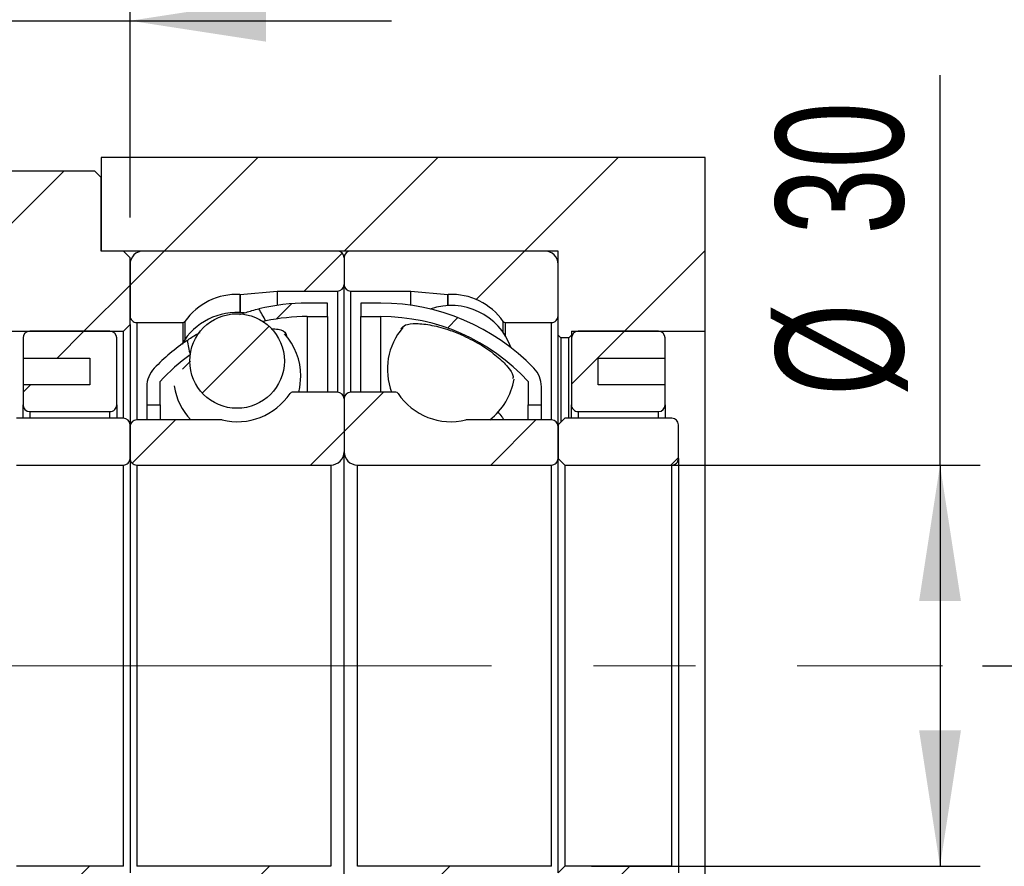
# Model space of a CAD drawing. Header units: millimetres. Extents: x 27 to 275, y 8 to 200.
# Tile 7 of 10: x 227 to 252, y 49 to 70. Entities that reach past the tile are written whole.
import ezdxf

# ---------------------------------------------------------------- set-up
doc = ezdxf.new("R2010")
doc.units = ezdxf.units.MM
doc.linetypes.add('CENTERX2', pattern=[20.319999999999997, 12.7, -2.54, 2.54, -2.54])
doc.layers.add('圖層0', color=7, linetype='Continuous')
doc.styles.add('SLDTEXTSTYLE0', font='TXT', dxfattribs={"width": 0.7})
doc.dimstyles.new('SLDDIMSTYLE3', dxfattribs={"dimtxt": 3.3899739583, "dimasz": 2.5, "dimexe": 0, "dimexo": 0.0625, "dimgap": 0.8474934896, "dimtad": 1, "dimlfac": 3, "dimrnd": 1e-09, "dimzin": 12, "dimdsep": 46, "dimtxsty": 'SLDTEXTSTYLE0', "dimsah": 1, "dimcen": 0.09, "dimadec": 0, "dimazin": 3, "dimtfac": 1, "dimtofl": 0, "dimtmove": 0, "dimatfit": 3, "dimfxl": 1, "dimfrac": 2, "dimtolj": 1, "dimtzin": 12, "dimarcsym": 0})
doc.dimstyles.new('SLDDIMSTYLE5', dxfattribs={"dimtxt": 3.3899739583, "dimasz": 2.5, "dimexe": 0, "dimexo": 0.0625, "dimgap": 0.8474934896, "dimtad": 1, "dimlfac": 3, "dimrnd": 1e-09, "dimzin": 12, "dimdsep": 46, "dimtxsty": 'SLDTEXTSTYLE0', "dimsah": 1, "dimcen": 0.09, "dimadec": 0, "dimazin": 3, "dimtfac": 1, "dimtmove": 0, "dimatfit": 0, "dimfxl": 1, "dimfrac": 2, "dimtolj": 1, "dimtzin": 12, "dimarcsym": 0})
doc.dimstyles.new('SLDDIMSTYLE7', dxfattribs={"dimtxt": 3.3899739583, "dimasz": 2.5, "dimexe": 0, "dimexo": 0.0625, "dimgap": 0.8474934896, "dimtad": 1, "dimlfac": 3, "dimrnd": 1e-09, "dimzin": 12, "dimdsep": 46, "dimtxsty": 'SLDTEXTSTYLE0', "dimsah": 1, "dimcen": 0.09, "dimadec": 0, "dimazin": 3, "dimtol": 1, "dimtp": 0.02, "dimtm": 0.02, "dimtfac": 1, "dimtmove": 0, "dimatfit": 0, "dimfxl": 1, "dimfrac": 2, "dimtolj": 1, "dimarcsym": 0})
pattern_1 = [(45, (0, 0), (-2.245064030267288, 2.245064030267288), [])]

# ---------------------------------------------------------------- blocks, each defined once
blk = doc.blocks.new('_D_15')
at = {"layer": '圖層0', "color": 7}
for p, q in [((220.2972730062, 58.6620502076), (220.2972730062, 31.6961540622)), ((240.6306063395, 43.0120502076), (240.6306063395, 31.6961540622)), ((220.2972730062, 32.6961540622), (240.6306063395, 32.6961540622))]:
    blk.add_line(p, q, dxfattribs=at)
for points in [[(220.2972730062, 32.6961540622), (223.6872469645, 32.1746196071), (223.6872469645, 33.2176885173)], [(240.6306063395, 32.6961540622), (237.2406323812, 33.2176885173), (237.2406323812, 32.1746196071)]]:
    blk.add_solid(points, dxfattribs=at)
at = {"layer": '圖層0', "color": 7, "char_height": 3.175, "attachment_point": 1, "style": 'SLDTEXTSTYLE0'}
for s, insert in [('(', (227.8238075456, 36.7889441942)), (')', (233.12723326, 36.7889441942)), ('61', (229.1526038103, 36.7889441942))]:
    blk.add_mtext(s, dxfattribs=dict(at, insert=insert))
blk = doc.blocks.new('_D_16')
at = {"layer": '圖層0', "color": 7}
for p, q in [((226.9639396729, 61.4120502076), (226.9639396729, 71.4179261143)), ((229.9639396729, 65.5120502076), (229.9639396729, 71.4179261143)), ((226.9639396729, 70.4179261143), (220.4447589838, 70.4179261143)), ((226.9639396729, 70.4179261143), (229.9639396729, 70.4179261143)), ((229.9639396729, 70.4179261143), (236.483120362, 70.4179261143))]:
    blk.add_line(p, q, dxfattribs=at)
for points in [[(226.9639396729, 70.4179261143), (223.5739657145, 70.9394605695), (223.5739657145, 69.8963916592)], [(229.9639396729, 70.4179261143), (233.3539136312, 69.8963916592), (233.3539136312, 70.9394605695)]]:
    blk.add_solid(points, dxfattribs=at)
at = {"layer": '圖層0', "color": 7, "insert": (227.5101251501, 74.5107162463), "char_height": 3.175, "attachment_point": 1, "style": 'SLDTEXTSTYLE0'}
blk.add_mtext('9', dxfattribs=at)
blk = doc.blocks.new('_D_17')
at = {"layer": '圖層0', "color": 7}
for p, q in [((250.1476223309, 59.345383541), (250.1476223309, 69.0632664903)), ((241.4639396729, 59.345383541), (251.1476223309, 59.345383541)), ((250.1476223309, 59.345383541), (250.1476223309, 49.345383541)), ((241.4639396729, 49.345383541), (251.1476223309, 49.345383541))]:
    blk.add_line(p, q, dxfattribs=at)
for points in [[(250.1476223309, 59.345383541), (249.6260878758, 55.9554095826), (250.669156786, 55.9554095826)], [(250.1476223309, 49.345383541), (250.669156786, 52.7353574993), (249.6260878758, 52.7353574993)]]:
    blk.add_solid(points, dxfattribs=at)
at = {"layer": '圖層0', "color": 7, "char_height": 3.175, "attachment_point": 1, "rotation": 90.00000000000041, "style": 'SLDTEXTSTYLE0'}
for s, insert in [('30', (246.0548319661, 65.0886364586)), ('%%c', (246.0548319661, 61.0669699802))]:
    blk.add_mtext(s, dxfattribs=dict(at, insert=insert))
blk = doc.blocks.new('_D_18')
at = {"layer": '圖層0', "color": 7}
for p, q in [((256.3259427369, 54.345383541), (256.3259427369, 60.8645642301)), ((251.2068418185, 54.345383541), (257.3259427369, 54.345383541)), ((256.3259427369, 54.345383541), (256.3259427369, 37.345383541)), ((245.2972730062, 37.345383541), (257.3259427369, 37.345383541)), ((256.3259427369, 37.345383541), (256.3259427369, 30.8262028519))]:
    blk.add_line(p, q, dxfattribs=at)
for points in [[(256.3259427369, 54.345383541), (256.8474771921, 57.7353574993), (255.8044082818, 57.7353574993)], [(256.3259427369, 37.345383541), (255.8044082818, 33.9554095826), (256.8474771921, 33.9554095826)]]:
    blk.add_solid(points, dxfattribs=at)
at = {"layer": '圖層0', "color": 7, "char_height": 3.175, "attachment_point": 1, "rotation": 90.00000000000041, "style": 'SLDTEXTSTYLE0'}
for s, insert in [('±0.02', (252.2331526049, 43.742241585)), ('51', (252.2331526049, 38.775424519))]:
    blk.add_mtext(s, dxfattribs=dict(at, insert=insert))

msp = doc.modelspace()

# ---------------------------------------------------------------- hatches: boundary and pattern name
at = {"layer": '圖層0', "linetype": 'Continuous', "lineweight": 18}
h = msp.add_hatch(dxfattribs=at)
h.set_pattern_fill('ANSI31', color=256, style=0)
h.set_pattern_definition(pattern_1)
h.paths.add_polyline_path([(240.6972730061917, 62.51205020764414), (240.8972730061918, 62.51205020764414), (240.9639396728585, 62.5787168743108), (240.9639396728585, 62.67871687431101), (244.2972730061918, 62.67871687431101), (244.2972730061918, 67.01205020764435), (229.2472730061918, 67.01205020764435), (229.2472730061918, 64.67871687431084), (240.6306063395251, 64.67871687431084), (240.6306063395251, 62.5787168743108)], flags=0)
h = msp.add_hatch(dxfattribs=at)
h.set_pattern_fill('ANSI31', color=256, style=0)
h.set_pattern_definition(pattern_1)
h.paths.add_polyline_path([(224.7472730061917, 66.67871687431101), (224.5806063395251, 66.51205020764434), (224.5806063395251, 62.84538354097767), (224.7472730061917, 62.67871687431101), (229.7972730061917, 62.67871687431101), (229.9639396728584, 62.84538354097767), (229.9639396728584, 64.51205020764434), (229.7972730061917, 64.67871687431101), (229.2472730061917, 64.67871687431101), (229.2472730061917, 66.51205020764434), (229.0806063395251, 66.67871687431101)], flags=0)
h = msp.add_hatch(dxfattribs=at)
h.set_pattern_fill('ANSI31', color=256, style=0)
h.set_pattern_definition(pattern_1)
edge = h.paths.add_edge_path(flags=0)
edge.add_line((235.2972730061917, 63.84538354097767), (235.2972730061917, 64.51205020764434))
edge.add_arc((235.1306063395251, 64.51205020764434), 0.1666666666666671, 0, 90)
edge.add_line((235.1306063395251, 64.67871687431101), (230.2972730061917, 64.67871687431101))
edge.add_arc((230.2972730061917, 64.34538354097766), 0.3333333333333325, 90, 180)
edge.add_line((229.9639396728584, 64.34538354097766), (229.9639396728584, 63.06205020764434))
edge.add_arc((230.1306063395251, 63.06205020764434), 0.1666666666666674, 180, 270.0000000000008)
edge.add_line((230.1306063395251, 62.89538354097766), (231.2764396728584, 62.89538354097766))
edge.add_arc((231.2764396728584, 62.96205020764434), 0.0666666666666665, 270.0000000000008, 324.9488632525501)
edge.add_arc((232.6306063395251, 62.01205020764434), 1.5875, 87.45248435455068, 144.9488632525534, ccw=False)
edge.add_arc((232.7041305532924, 63.66458206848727), 0.0666666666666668, 267.4524843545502, 275.0000000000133)
edge.add_line((232.7099409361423, 63.59816908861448), (233.6306063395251, 63.67871687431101))
edge.add_line((233.6306063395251, 63.67871687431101), (235.1306063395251, 63.67871687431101))
edge.add_arc((235.1306063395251, 63.84538354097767), 0.1666666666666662, 270.0000000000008, 360.0000000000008)
h = msp.add_hatch(dxfattribs=at)
h.set_pattern_fill('ANSI31', color=256, style=0)
h.set_pattern_definition(pattern_1)
edge = h.paths.add_edge_path(flags=0)
edge.add_line((240.2972730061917, 64.67871687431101), (235.4639396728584, 64.67871687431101))
edge.add_arc((235.4639396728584, 64.51205020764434), 0.1666666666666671, 90, 180)
edge.add_line((235.2972730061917, 64.51205020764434), (235.2972730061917, 63.84538354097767))
edge.add_arc((235.4639396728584, 63.84538354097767), 0.1666666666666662, 180, 270.0000000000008)
edge.add_line((235.4639396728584, 63.67871687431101), (236.9639396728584, 63.67871687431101))
edge.add_line((236.9639396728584, 63.67871687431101), (237.8846050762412, 63.59816908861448))
edge.add_arc((237.8904154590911, 63.66458206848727), 0.0666666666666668, 264.9999999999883, 272.547515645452)
edge.add_arc((237.9639396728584, 62.01205020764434), 1.5875, 35.051136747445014, 92.5475156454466, ccw=False)
edge.add_arc((239.3181063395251, 62.96205020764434), 0.0666666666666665, 215.0511367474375, 270.0000000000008)
edge.add_line((239.3181063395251, 62.89538354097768), (240.4639396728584, 62.89538354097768))
edge.add_arc((240.4639396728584, 63.06205020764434), 0.1666666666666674, 270.0000000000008, 360.0000000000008)
edge.add_line((240.6306063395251, 63.06205020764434), (240.6306063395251, 64.34538354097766))
edge.add_arc((240.2972730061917, 64.34538354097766), 0.3333333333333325, 0, 90)
h = msp.add_hatch(dxfattribs=at)
h.set_pattern_fill('ANSI31', color=256, style=0)
h.set_pattern_definition(pattern_1)
edge = h.paths.add_edge_path(flags=0)
edge.add_arc((234.3806063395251, 58.07897460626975), 4.966408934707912, 89.9999999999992, 102.02351142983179, ccw=False)
edge.add_line((234.3806063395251, 63.04538354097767), (234.8806063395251, 63.04538354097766))
edge.add_line((234.8806063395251, 63.04538354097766), (234.8806063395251, 63.378716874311))
edge.add_line((234.8806063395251, 63.378716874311), (234.3806063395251, 63.37871687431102))
edge.add_arc((234.3806063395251, 58.07897460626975), 5.299742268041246, 90, 103.1430444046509)
edge.add_ellipse((235.4970555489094, 54.34538354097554), major_axis=(-4.167930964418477, 11.03985226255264), ratio=0.1299388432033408, start_angle=353.37339502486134, end_angle=353.94491513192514, ccw=False)
h = msp.add_hatch(dxfattribs=at)
h.set_pattern_fill('ANSI31', color=256, style=0)
h.set_pattern_definition(pattern_1)
edge = h.paths.add_edge_path(flags=0)
edge.add_line((235.7139396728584, 63.378716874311), (235.7139396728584, 63.04538354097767))
edge.add_line((235.7139396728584, 63.04538354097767), (236.2139396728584, 63.04538354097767))
edge.add_arc((236.2139396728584, 58.07897460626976), 4.966408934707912, 42.413763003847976, 89.9999999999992, ccw=False)
edge.add_line((239.8806063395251, 61.42871687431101), (239.8806063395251, 60.84538354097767))
edge.add_line((239.8806063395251, 60.84538354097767), (240.2139396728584, 60.84538354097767))
edge.add_line((240.2139396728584, 60.84538354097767), (240.2139396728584, 61.29678106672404))
edge.add_arc((239.5472730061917, 61.29678106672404), 0.6666666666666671, 0, 43.98971531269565)
edge.add_arc((236.2139396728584, 58.07897460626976), 5.299742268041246, 43.98971531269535, 90)
edge.add_line((236.2139396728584, 63.37871687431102), (235.7139396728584, 63.378716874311))
h = msp.add_hatch(dxfattribs=at)
h.set_pattern_fill('ANSI31', color=256, style=0)
h.set_pattern_definition(pattern_1)
edge = h.paths.add_edge_path(flags=0)
edge.add_arc((232.6306063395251, 61.93792191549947), 1.178565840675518, 0, 360)
h = msp.add_hatch(dxfattribs=at)
h.set_pattern_fill('ANSI31', color=256, style=0)
h.set_pattern_definition(pattern_1)
edge = h.paths.add_edge_path(flags=0)
edge.add_line((228.9639396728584, 62.01205020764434), (228.9639396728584, 61.34538354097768))
edge.add_line((228.9639396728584, 61.34538354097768), (227.2972730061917, 61.34538354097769))
edge.add_line((227.2972730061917, 61.34538354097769), (227.2972730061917, 60.84538354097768))
edge.add_arc((227.4639396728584, 60.84538354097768), 0.1666666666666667, 180, 270.0000000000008)
edge.add_line((227.4639396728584, 60.67871687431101), (229.4639396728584, 60.67871687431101))
edge.add_arc((229.4639396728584, 60.84538354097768), 0.1666666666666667, 270.0000000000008, 360.0000000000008)
edge.add_line((229.6306063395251, 60.84538354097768), (229.6306063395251, 62.51205020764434))
edge.add_arc((229.4639396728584, 62.51205020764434), 0.1666666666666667, 0, 90)
edge.add_line((229.4639396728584, 62.67871687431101), (227.4639396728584, 62.67871687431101))
edge.add_arc((227.4639396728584, 62.51205020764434), 0.1666666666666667, 90, 180)
edge.add_line((227.2972730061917, 62.51205020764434), (227.2972730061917, 62.01205020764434))
edge.add_line((227.2972730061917, 62.01205020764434), (228.9639396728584, 62.01205020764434))
h = msp.add_hatch(dxfattribs=at)
h.set_pattern_fill('ANSI31', color=256, style=0)
h.set_pattern_definition(pattern_1)
edge = h.paths.add_edge_path(flags=0)
edge.add_line((243.2972730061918, 60.84538354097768), (243.2972730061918, 61.34538354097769))
edge.add_line((243.2972730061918, 61.34538354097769), (241.6306063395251, 61.34538354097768))
edge.add_line((241.6306063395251, 61.34538354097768), (241.6306063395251, 62.01205020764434))
edge.add_line((241.6306063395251, 62.01205020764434), (243.2972730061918, 62.01205020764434))
edge.add_line((243.2972730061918, 62.01205020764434), (243.2972730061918, 62.51205020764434))
edge.add_arc((243.1306063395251, 62.51205020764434), 0.1666666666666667, 0, 90)
edge.add_line((243.1306063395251, 62.67871687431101), (241.1306063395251, 62.67871687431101))
edge.add_arc((241.1306063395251, 62.51205020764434), 0.1666666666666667, 90, 180)
edge.add_line((240.9639396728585, 62.51205020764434), (240.9639396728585, 60.84538354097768))
edge.add_arc((241.1306063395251, 60.84538354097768), 0.1666666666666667, 180, 270.0000000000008)
edge.add_line((241.1306063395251, 60.67871687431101), (243.1306063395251, 60.67871687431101))
edge.add_arc((243.1306063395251, 60.84538354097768), 0.1666666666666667, 270.0000000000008, 360.0000000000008)
h = msp.add_hatch(dxfattribs=at)
h.set_pattern_fill('ANSI31', color=256, style=0)
h.set_pattern_definition(pattern_1)
edge = h.paths.add_edge_path(flags=0)
edge.add_ellipse((235.4970555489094, 54.34538354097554), major_axis=(-4.167930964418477, 11.03985226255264), ratio=0.1299388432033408, start_angle=6.230275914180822, end_angle=6.829605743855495, ccw=False)
edge.add_arc((234.3806063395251, 58.07897460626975), 5.299742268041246, 124.4431226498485, 136.0102846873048)
edge.add_arc((231.0472730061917, 61.29678106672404), 0.6666666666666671, 136.010284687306, 180)
edge.add_line((230.3806063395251, 61.29678106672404), (230.3806063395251, 60.84538354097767))
edge.add_line((230.3806063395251, 60.84538354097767), (230.7139396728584, 60.84538354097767))
edge.add_line((230.7139396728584, 60.84538354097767), (230.7139396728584, 61.42871687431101))
edge.add_arc((234.3806063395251, 58.07897460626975), 4.966408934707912, 126.01821028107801, 137.5862369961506, ccw=False)
h = msp.add_hatch(dxfattribs=at)
h.set_pattern_fill('ANSI31', color=256, style=0)
h.set_pattern_definition(pattern_1)
edge = h.paths.add_edge_path(flags=0)
edge.add_line((229.9639396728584, 60.30371687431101), (229.9639396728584, 59.51205020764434))
edge.add_arc((230.1306063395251, 59.51205020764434), 0.1666666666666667, 180, 270.0000000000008)
edge.add_line((230.1306063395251, 59.34538354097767), (234.9639396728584, 59.34538354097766))
edge.add_arc((234.9639396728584, 59.67871687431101), 0.3333333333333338, 270.0000000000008, 360.0000000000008)
edge.add_line((235.2972730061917, 59.67871687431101), (235.2972730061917, 60.99538354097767))
edge.add_arc((235.1306063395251, 60.99538354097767), 0.1666666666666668, 0, 90)
edge.add_line((235.1306063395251, 61.16205020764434), (234.0075557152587, 61.16205020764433))
edge.add_arc((234.0075557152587, 61.09538354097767), 0.0666666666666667, 90, 146.3473863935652)
edge.add_arc((232.6306063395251, 62.01205020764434), 1.5875, 256.4809357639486, 326.3473863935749, ccw=False)
edge.add_arc((232.2439136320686, 60.403716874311), 0.0666666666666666, 76.48093576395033, 90)
edge.add_line((232.2439136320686, 60.47038354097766), (230.1306063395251, 60.47038354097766))
edge.add_arc((230.1306063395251, 60.30371687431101), 0.1666666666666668, 90, 180)
h = msp.add_hatch(dxfattribs=at)
h.set_pattern_fill('ANSI31', color=256, style=0)
h.set_pattern_definition(pattern_1)
edge = h.paths.add_edge_path(flags=0)
edge.add_line((235.6306063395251, 59.34538354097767), (240.4639396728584, 59.34538354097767))
edge.add_arc((240.4639396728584, 59.51205020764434), 0.1666666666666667, 270.0000000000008, 360.0000000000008)
edge.add_line((240.6306063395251, 59.51205020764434), (240.6306063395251, 60.30371687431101))
edge.add_arc((240.4639396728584, 60.30371687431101), 0.1666666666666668, 0, 90)
edge.add_line((240.4639396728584, 60.47038354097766), (238.3506323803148, 60.47038354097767))
edge.add_arc((238.3506323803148, 60.40371687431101), 0.0666666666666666, 90, 103.5190642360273)
edge.add_arc((237.9639396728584, 62.01205020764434), 1.5875, 213.6526136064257, 283.5190642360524, ccw=False)
edge.add_arc((236.5869902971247, 61.09538354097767), 0.0666666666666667, 33.65261360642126, 90)
edge.add_line((236.5869902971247, 61.16205020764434), (235.4639396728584, 61.16205020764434))
edge.add_arc((235.4639396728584, 60.99538354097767), 0.1666666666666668, 90, 180)
edge.add_line((235.2972730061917, 60.99538354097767), (235.2972730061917, 59.67871687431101))
edge.add_arc((235.6306063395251, 59.67871687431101), 0.3333333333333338, 180, 270.0000000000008)
h = msp.add_hatch(dxfattribs=at)
h.set_pattern_fill('ANSI31', color=256, style=0)
h.set_pattern_definition(pattern_1)
edge = h.paths.add_edge_path(flags=0)
edge.add_line((226.9639396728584, 59.51205020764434), (227.1306063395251, 59.34538354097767))
edge.add_line((227.1306063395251, 59.34538354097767), (229.7972730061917, 59.34538354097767))
edge.add_arc((229.7972730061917, 59.51205020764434), 0.1666666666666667, 270.0000000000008, 360.0000000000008)
edge.add_line((229.9639396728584, 59.51205020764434), (229.9639396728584, 60.34538354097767))
edge.add_arc((229.7972730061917, 60.34538354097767), 0.1666666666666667, 0, 90)
edge.add_line((229.7972730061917, 60.51205020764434), (227.1306063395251, 60.51205020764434))
edge.add_line((227.1306063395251, 60.51205020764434), (226.9639396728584, 60.34538354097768))
edge.add_line((226.9639396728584, 60.34538354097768), (226.9639396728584, 59.51205020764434))
h = msp.add_hatch(dxfattribs=at)
h.set_pattern_fill('ANSI31', color=256, style=0)
h.set_pattern_definition(pattern_1)
edge = h.paths.add_edge_path(flags=0)
edge.add_line((240.6306063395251, 59.51205020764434), (240.7972730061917, 59.34538354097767))
edge.add_line((240.7972730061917, 59.34538354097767), (243.4639396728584, 59.34538354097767))
edge.add_arc((243.4639396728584, 59.51205020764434), 0.1666666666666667, 270.0000000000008, 360.0000000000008)
edge.add_line((243.6306063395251, 59.51205020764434), (243.6306063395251, 60.34538354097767))
edge.add_arc((243.4639396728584, 60.34538354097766), 0.1666666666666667, 2.4427e-12, 90)
edge.add_line((243.4639396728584, 60.51205020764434), (240.7972730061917, 60.51205020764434))
edge.add_line((240.7972730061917, 60.51205020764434), (240.6306063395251, 60.34538354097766))
edge.add_line((240.6306063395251, 60.34538354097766), (240.6306063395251, 59.51205020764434))
h = msp.add_hatch(dxfattribs=at)
h.set_pattern_fill('ANSI31', color=256, style=0)
h.set_pattern_definition(pattern_1)
edge = h.paths.add_edge_path(flags=0)
edge.add_line((227.1306063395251, 49.34538354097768), (226.9639396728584, 49.17871687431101))
edge.add_line((226.9639396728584, 49.17871687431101), (226.9639396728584, 48.34538354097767))
edge.add_line((226.9639396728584, 48.34538354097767), (227.1306063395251, 48.17871687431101))
edge.add_line((227.1306063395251, 48.17871687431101), (229.7972730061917, 48.17871687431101))
edge.add_arc((229.7972730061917, 48.34538354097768), 0.1666666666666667, 270.0000000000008, 360.0000000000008)
edge.add_line((229.9639396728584, 48.34538354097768), (229.9639396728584, 49.17871687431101))
edge.add_arc((229.7972730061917, 49.17871687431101), 0.1666666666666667, 0, 90)
edge.add_line((229.7972730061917, 49.34538354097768), (227.1306063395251, 49.34538354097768))
h = msp.add_hatch(dxfattribs=at)
h.set_pattern_fill('ANSI31', color=256, style=0)
h.set_pattern_definition(pattern_1)
edge = h.paths.add_edge_path(flags=0)
edge.add_line((234.9639396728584, 49.34538354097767), (230.1306063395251, 49.34538354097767))
edge.add_arc((230.1306063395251, 49.178716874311), 0.1666666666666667, 90, 180)
edge.add_line((229.9639396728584, 49.178716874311), (229.9639396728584, 48.38705020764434))
edge.add_arc((230.1306063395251, 48.38705020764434), 0.1666666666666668, 180.0000000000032, 270.0000000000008)
edge.add_line((230.1306063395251, 48.22038354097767), (232.2439136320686, 48.22038354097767))
edge.add_arc((232.2439136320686, 48.28705020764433), 0.0666666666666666, 270.0000000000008, 283.5190642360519)
edge.add_arc((232.6306063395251, 46.67871687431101), 1.5875, 33.652613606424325, 103.5190642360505, ccw=False)
edge.add_arc((234.0075557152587, 47.59538354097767), 0.0666666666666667, 213.6526136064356, 270.0000000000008)
edge.add_line((234.0075557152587, 47.528716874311), (235.1306063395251, 47.528716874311))
edge.add_arc((235.1306063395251, 47.69538354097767), 0.1666666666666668, 270.0000000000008, 360.0000000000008)
edge.add_line((235.2972730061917, 47.69538354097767), (235.2972730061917, 49.01205020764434))
edge.add_arc((234.9639396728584, 49.01205020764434), 0.3333333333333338, 0, 90)
h = msp.add_hatch(dxfattribs=at)
h.set_pattern_fill('ANSI31', color=256, style=0)
h.set_pattern_definition(pattern_1)
edge = h.paths.add_edge_path(flags=0)
edge.add_line((240.6306063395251, 48.38705020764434), (240.6306063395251, 49.17871687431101))
edge.add_arc((240.4639396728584, 49.17871687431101), 0.1666666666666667, 0, 90)
edge.add_line((240.4639396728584, 49.34538354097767), (235.6306063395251, 49.34538354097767))
edge.add_arc((235.6306063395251, 49.01205020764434), 0.3333333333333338, 90, 180.000000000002)
edge.add_line((235.2972730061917, 49.01205020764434), (235.2972730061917, 47.69538354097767))
edge.add_arc((235.4639396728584, 47.69538354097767), 0.1666666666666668, 180, 270.0000000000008)
edge.add_line((235.4639396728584, 47.528716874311), (236.5869902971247, 47.528716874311))
edge.add_arc((236.5869902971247, 47.59538354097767), 0.0666666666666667, 270.0000000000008, 326.3473863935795)
edge.add_arc((237.9639396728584, 46.67871687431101), 1.5875, 76.48093576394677, 146.3473863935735, ccw=False)
edge.add_arc((238.3506323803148, 48.28705020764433), 0.0666666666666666, 256.4809357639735, 270.0000000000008)
edge.add_line((238.3506323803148, 48.22038354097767), (240.4639396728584, 48.22038354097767))
edge.add_arc((240.4639396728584, 48.38705020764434), 0.1666666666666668, 270.0000000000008, 360.0000000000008)
h = msp.add_hatch(dxfattribs=at)
h.set_pattern_fill('ANSI31', color=256, style=0)
h.set_pattern_definition(pattern_1)
edge = h.paths.add_edge_path(flags=0)
edge.add_line((240.7972730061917, 49.34538354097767), (240.6306063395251, 49.178716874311))
edge.add_line((240.6306063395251, 49.178716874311), (240.6306063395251, 48.34538354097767))
edge.add_line((240.6306063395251, 48.34538354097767), (240.7972730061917, 48.17871687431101))
edge.add_line((240.7972730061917, 48.17871687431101), (243.4639396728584, 48.178716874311))
edge.add_arc((243.4639396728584, 48.34538354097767), 0.1666666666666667, 270.0000000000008, 360.0000000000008)
edge.add_line((243.6306063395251, 48.34538354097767), (243.6306063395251, 49.178716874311))
edge.add_arc((243.4639396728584, 49.178716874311), 0.1666666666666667, 0, 90)
edge.add_line((243.4639396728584, 49.34538354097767), (240.7972730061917, 49.34538354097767))

# ---------------------------------------------------------------- linework, layer by layer
at = {"color": 7, "linetype": 'Continuous', "lineweight": 25}
for p, q in [((229.2472721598, 67.0120498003), (229.2472721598, 64.6787167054)), ((244.2972736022, 67.0120498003), (229.2472721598, 67.0120498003)), ((244.2972736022, 62.6787169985), (244.2972736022, 67.0120498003)), ((224.7472729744, 66.6787170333), (229.0806051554, 66.6787170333)), ((229.0806051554, 66.6787170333), (229.2472721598, 66.5120500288)), ((229.2472721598, 64.6787167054), (229.2472721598, 66.5120500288)), ((240.6306044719, 64.6787167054), (229.2472721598, 64.6787167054)), ((229.7972715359, 64.6787167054), (229.2472721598, 64.6787167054)), ((229.7972715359, 64.6787167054), (229.9639410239, 64.5120503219)), ((235.1306057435, 64.6787167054), (230.2972750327, 64.6787167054)), ((240.2972754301, 64.6787167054), (235.4639397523, 64.6787167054)), ((240.6306044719, 62.5787171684), (240.6306044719, 64.6787167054)), ((229.9639410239, 62.845383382), (229.9639410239, 64.5120503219)), ((229.9639410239, 64.3453833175), (229.9639410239, 63.0620499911)), ((235.2972752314, 64.5120503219), (235.2972752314, 63.8453835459)), ((240.6306044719, 63.0620499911), (240.6306044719, 64.3453833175)), ((235.2972752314, 60.9953837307), (235.2972752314, 63.8453835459)), ((232.7099419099, 63.5981689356), (233.6306051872, 63.6787171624)), ((233.6306051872, 63.6787171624), (235.1306057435, 63.6787171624)), ((233.6306051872, 63.6787171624), (233.6306051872, 63.3253795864)), ((235.4639397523, 63.6787171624), (236.9639403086, 63.6787171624)), ((236.9639403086, 63.6787171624), (237.8846035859, 63.5981689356)), ((236.9639403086, 63.3253795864), (236.9639403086, 63.6787171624)), ((234.8806039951, 63.3787170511), (234.3806054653, 63.3787170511)), ((234.8806039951, 63.0453836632), (234.8806039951, 63.3787170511)), ((236.2139400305, 63.3787170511), (235.7139415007, 63.3787170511)), ((235.7139415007, 63.3787170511), (235.7139415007, 63.0453836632)), ((229.9639410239, 62.845383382), (229.7972715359, 62.6787169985)), ((229.9639410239, 62.845383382), (229.9639410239, 60.3453832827)), ((230.1306055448, 62.8953836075), (231.2764402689, 62.8953836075)), ((233.3460377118, 62.9364313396), (233.2522299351, 62.9113688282)), ((234.3806054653, 63.0453836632), (234.8806039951, 63.0453836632)), ((234.8806039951, 63.0453836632), (234.8806039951, 61.1620501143)), ((235.7139415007, 63.0453836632), (236.2139400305, 63.0453836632)), ((235.7139415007, 61.1620501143), (235.7139415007, 63.0453836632)), ((239.3181052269, 62.8953836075), (240.463939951, 62.8953836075)), ((224.7472729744, 62.6787169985), (229.7972715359, 62.6787169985)), ((229.4639375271, 62.6787169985), (227.463938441, 62.6787169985)), ((229.7972715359, 60.5120502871), (229.7972715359, 62.6787169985)), ((240.6972722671, 62.5120499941), (240.6306044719, 62.5787171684)), ((240.6306044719, 60.3453832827), (240.6306044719, 62.5787171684)), ((240.9639384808, 62.5787171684), (240.8972706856, 62.5120499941)), ((240.9639384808, 62.6787169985), (244.2972736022, 62.6787169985)), ((240.9639384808, 62.6787169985), (240.9639384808, 62.5787171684)), ((240.9639384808, 62.5787171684), (240.9639384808, 62.5120499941)), ((243.1306070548, 62.6787169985), (241.1306079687, 62.6787169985)), ((244.2972736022, 46.0120500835), (244.2972736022, 62.6787169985)), ((227.2972739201, 62.5120499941), (227.2972739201, 62.0120502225)), ((229.630607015, 60.8453836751), (229.630607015, 62.5120499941)), ((240.8972706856, 62.5120499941), (240.6972722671, 62.5120499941)), ((240.6972722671, 62.5120499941), (240.6972722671, 60.412050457)), ((240.8972706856, 60.5120502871), (240.8972706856, 62.5120499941)), ((240.9639384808, 62.5120499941), (240.9639384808, 60.8453836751)), ((243.2972715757, 62.0120502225), (243.2972715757, 62.5120499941)), ((227.2972739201, 62.0120502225), (228.9639389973, 62.0120502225)), ((227.2972739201, 62.0120502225), (227.2972739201, 61.3453834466)), ((228.9639389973, 62.0120502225), (228.9639389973, 61.3453834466)), ((231.2688903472, 61.7325118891), (231.4692612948, 61.930975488)), ((241.6306064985, 62.0120502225), (243.2972715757, 62.0120502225)), ((241.6306064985, 61.3453834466), (241.6306064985, 62.0120502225)), ((243.2972715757, 61.3453834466), (243.2972715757, 62.0120502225)), ((227.2972739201, 61.3453834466), (227.2972739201, 60.8453836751)), ((228.9639389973, 61.3453834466), (227.2972739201, 61.3453834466)), ((230.7139413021, 60.8453836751), (230.7139413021, 61.4287169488)), ((239.8806041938, 61.4287169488), (239.8806041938, 60.8453836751)), ((243.2972715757, 61.3453834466), (241.6306064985, 61.3453834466)), ((243.2972715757, 60.8453836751), (243.2972715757, 61.3453834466)), ((230.3806072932, 61.2967808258), (230.3806072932, 60.8453836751)), ((235.1306057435, 61.1620501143), (234.0075548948, 61.1620501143)), ((236.586990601, 61.1620501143), (235.4639397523, 61.1620501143)), ((240.2139382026, 60.8453836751), (240.2139382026, 61.2967808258)), ((235.2972752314, 60.9953837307), (235.2972752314, 59.6787171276)), ((227.2972739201, 60.5120502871), (227.2972739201, 60.8453836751)), ((227.463938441, 60.6787166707), (229.4639375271, 60.6787166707)), ((229.630607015, 60.8453836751), (229.630607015, 60.5120502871)), ((230.3806072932, 60.8453836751), (230.7139413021, 60.8453836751)), ((230.3806072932, 60.8453836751), (230.3806072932, 60.470383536)), ((230.7139413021, 60.8453836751), (230.7139413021, 60.470383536)), ((239.8806041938, 60.8453836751), (240.2139382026, 60.8453836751)), ((239.8806041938, 60.470383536), (239.8806041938, 60.8453836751)), ((240.2139382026, 60.470383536), (240.2139382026, 60.8453836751)), ((240.9639384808, 60.5120502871), (240.9639384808, 60.8453836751)), ((241.1306079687, 60.6787166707), (243.1306070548, 60.6787166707)), ((243.2972715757, 60.8453836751), (243.2972715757, 60.5120502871)), ((229.7972715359, 60.5120502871), (227.1306069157, 60.5120502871)), ((232.2439130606, 60.470383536), (230.1306055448, 60.470383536)), ((240.463939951, 60.470383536), (238.3506324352, 60.470383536)), ((240.6306044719, 60.3453832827), (240.7972739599, 60.5120502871)), ((243.4639410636, 60.5120502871), (240.7972739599, 60.5120502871)), ((229.9639410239, 59.5120501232), (229.9639410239, 60.3453832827)), ((229.9639410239, 60.3037171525), (229.9639410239, 59.5120501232)), ((240.6306044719, 60.3453832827), (240.6306044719, 59.5120501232)), ((240.6306044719, 59.5120501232), (240.6306044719, 60.3037171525)), ((243.6306055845, 59.5120501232), (243.6306055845, 60.3453832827)), ((235.2972752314, 49.0120499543), (235.2972752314, 59.6787171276)), ((229.9639410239, 59.5120501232), (229.9639410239, 49.1787169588)), ((240.6306044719, 49.1787169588), (240.6306044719, 59.5120501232)), ((240.7972739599, 59.3453834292), (240.6306044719, 59.5120501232)), ((243.6306055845, 59.5120501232), (243.6306055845, 49.1787169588)), ((227.1306069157, 59.3453834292), (229.7972715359, 59.3453834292)), ((229.7972715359, 49.3453836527), (229.7972715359, 59.3453834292)), ((230.1306055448, 59.3453834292), (234.9639412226, 59.3453834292)), ((230.1306055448, 59.3453834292), (230.1306055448, 49.3453836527)), ((234.9639412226, 59.3453834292), (234.9639412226, 49.3453836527)), ((235.6306042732, 59.3453834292), (240.463939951, 59.3453834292)), ((235.6306042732, 49.3453836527), (235.6306042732, 59.3453834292)), ((240.463939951, 49.3453836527), (240.463939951, 59.3453834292)), ((240.7972739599, 59.3453834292), (243.4639410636, 59.3453834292)), ((240.7972739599, 59.3453834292), (240.7972739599, 49.3453836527)), ((243.4639410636, 49.3453836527), (243.4639410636, 59.3453834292)), ((229.7972715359, 49.3453836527), (227.1306069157, 49.3453836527)), ((234.9639412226, 49.3453836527), (230.1306055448, 49.3453836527)), ((240.463939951, 49.3453836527), (235.6306042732, 49.3453836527)), ((240.6306044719, 49.1787169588), (240.7972739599, 49.3453836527)), ((243.4639410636, 49.3453836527), (240.7972739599, 49.3453836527))]:
    msp.add_line(p, q, dxfattribs=at)
at = {"color": 8, "linetype": 'Continuous', "lineweight": 25}
for p, q in [((232.7011651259, 63.5979814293), (232.7011651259, 63.1484301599)), ((232.7099419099, 63.5981689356), (232.7099419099, 63.1480154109)), ((235.1306057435, 63.6787171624), (235.1306057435, 61.1620501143)), ((235.4639397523, 61.1620501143), (235.4639397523, 63.6787171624)), ((237.8846035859, 63.3191117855), (237.8846035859, 63.5981689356)), ((237.8933803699, 63.3195265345), (237.8933803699, 63.5979814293)), ((230.1306055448, 62.8953836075), (230.1306055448, 60.470383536)), ((231.2764402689, 62.8953836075), (231.2764402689, 62.3909848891)), ((231.3310132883, 62.923762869), (231.3310132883, 62.4742115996)), ((234.3806054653, 63.0453836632), (234.3806054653, 61.1620501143)), ((236.2139400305, 61.1620501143), (236.2139400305, 63.0453836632)), ((239.2635322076, 62.6453085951), (239.2635322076, 62.923762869)), ((239.3181052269, 62.5620812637), (239.3181052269, 62.8953836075)), ((240.463939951, 60.470383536), (240.463939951, 62.8953836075)), ((227.463938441, 60.6787166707), (227.463938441, 60.5120502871)), ((229.4639375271, 60.5120502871), (229.4639375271, 60.6787166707)), ((241.1306079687, 60.6787166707), (241.1306079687, 60.5120502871)), ((243.1306070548, 60.5120502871), (243.1306070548, 60.6787166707))]:
    msp.add_line(p, q, dxfattribs=at)
at = {"color": 7, "linetype": 'Continuous', "lineweight": 25, "flags": 128}
msp.add_lwpolyline([(234.1667688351, 61.1620501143), (234.1925925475, 61.2790397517), (234.2181083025, 61.5624989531)], dxfattribs=at)
at = {"color": 7, "linetype": 'Continuous', "lineweight": 25}
msp.add_circle((232.6306063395, 61.9379219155), 1.178565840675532, dxfattribs=at)
for centre, radius, start, end in [((230.2972730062, 64.345383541), 0.3333333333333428, 90, 180), ((235.1306063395, 64.5120502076), 0.1666666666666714, 3e-10, 90), ((235.4639396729, 64.5120502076), 0.1666666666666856, 90, 179.9999999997), ((240.2972730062, 64.345383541), 0.3333333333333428, 0, 90), ((235.1306063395, 63.845383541), 0.1666666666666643, 270, 0), ((235.4639396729, 63.845383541), 0.1666666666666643, 180, 270), ((232.6306063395, 62.0120502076), 1.587500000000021, 87.4524843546, 144.9488632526), ((232.7041305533, 63.6645820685), 0.0666666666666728, 267.4524843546, 275), ((237.8904154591, 63.6645820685), 0.0666666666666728, 265, 272.5475156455), ((237.9639396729, 62.0120502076), 1.587499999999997, 35.0511367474, 92.5475156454), ((234.3806063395, 58.0789746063), 5.299742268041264, 90, 103.1430444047), ((236.2139396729, 58.0789746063), 5.299742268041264, 43.9897153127, 90), ((237.9639396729, 61.7335956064), 1.587499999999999, 19.7370626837, 109.0884667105), ((230.1306063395, 63.0620502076), 0.1666666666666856, 179.9999999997, 270), ((232.6306063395, 61.5624987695), 1.587500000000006, 83.643215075, 149.7656904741), ((240.4639396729, 63.0620502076), 0.1666666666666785, 270, 3e-10), ((231.2764396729, 62.9620502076), 0.0666666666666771, 270, 324.9488632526), ((234.3806063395, 58.0789746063), 4.966408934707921, 90, 102.0235114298), ((236.2139396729, 58.0789746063), 4.966408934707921, 42.4137630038, 90), ((239.3181063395, 62.9620502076), 0.0666666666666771, 215.0511367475, 270), ((227.4639396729, 62.5120502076), 0.1666666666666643, 90, 180), ((229.4639396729, 62.5120502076), 0.1666666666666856, 0, 90), ((232.6306063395, 61.5624987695), 1.587500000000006, 0, 41.6847991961), ((237.9639396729, 61.7335956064), 1.587500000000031, 139.2481933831, 201.1019523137), ((241.1306063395, 62.5120502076), 0.1666666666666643, 90, 180), ((243.1306063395, 62.5120502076), 0.1666666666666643, 0, 90), ((234.3806063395, 58.0789746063), 5.299742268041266, 124.4431226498, 136.0102846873), ((234.3806063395, 58.0789746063), 4.966408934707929, 126.0182102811, 137.5862369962), ((231.0472730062, 61.2967810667), 0.6666666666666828, 136.0102846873, 179.9999999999), ((239.5472730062, 61.2967810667), 0.6666666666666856, 1e-10, 43.9897153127), ((237.9639396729, 61.7335956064), 1.587499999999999, 307.2762943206, 351.1113746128), ((232.6306063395, 61.5624987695), 1.587500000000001, 188.9329363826, 223.4677835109), ((232.6306063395, 62.0120502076), 1.587499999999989, 256.4809357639, 326.3473863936), ((234.0075557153, 61.095383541), 0.0666666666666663, 90, 146.3473863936), ((235.1306063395, 60.995383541), 0.1666666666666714, 3e-10, 90), ((235.4639396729, 60.995383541), 0.1666666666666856, 90, 179.9999999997), ((236.5869902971, 61.095383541), 0.0666666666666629, 33.6526136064, 90), ((237.9639396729, 62.0120502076), 1.587500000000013, 213.6526136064, 283.5190642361), ((227.4639396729, 60.845383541), 0.1666666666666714, 180, 270), ((229.4639396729, 60.845383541), 0.1666666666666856, 270, 3e-10), ((241.1306063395, 60.845383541), 0.1666666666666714, 179.9999999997, 270), ((243.1306063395, 60.845383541), 0.1666666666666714, 270, 0), ((229.7972730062, 60.345383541), 0.1666666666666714, 0, 90), ((230.1306063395, 60.3037168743), 0.1666666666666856, 90, 180), ((232.2439136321, 60.4037168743), 0.0666666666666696, 76.480935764, 90), ((238.3506323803, 60.4037168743), 0.0666666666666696, 90, 103.519064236), ((240.4639396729, 60.3037168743), 0.1666666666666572, 0, 90), ((243.4639396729, 60.345383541), 0.1666666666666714, 0, 90), ((234.9639396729, 59.6787168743), 0.3333333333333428, 270, 0), ((235.6306063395, 59.6787168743), 0.3333333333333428, 180, 270), ((229.7972730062, 59.5120502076), 0.1666666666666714, 270, 3e-10), ((230.1306063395, 59.5120502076), 0.1666666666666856, 179.9999999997, 270), ((240.4639396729, 59.5120502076), 0.1666666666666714, 270, 3e-10), ((243.4639396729, 59.5120502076), 0.1666666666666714, 270, 4e-10)]:
    msp.add_arc(centre, radius, start, end, dxfattribs=at)
for start_param, end_param in [(5.553655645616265, 5.598550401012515), (0.6987537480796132, 0.7446848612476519)]:
    msp.add_ellipse((235.4970555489, 54.345383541), major_axis=(-4.167930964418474, 11.03985226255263), ratio=0.1299388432, start_param=start_param, end_param=end_param, dxfattribs=at)
for points, knots in [([(232.7011651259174, 63.09654990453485), (232.8036358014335, 63.13222009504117), (232.9732153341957, 63.19125097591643), (233.1181698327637, 63.22610086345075), (233.175533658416, 63.23989224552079)], [0, 0, 0, 0, 0.604263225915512, 1, 1, 1, 1]), ([(236.715388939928, 62.74220091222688), (236.7432113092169, 62.77751734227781), (236.8005176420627, 62.85025935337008), (237.0826733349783, 62.88327783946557), (237.4749455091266, 62.84097270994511), (237.8939570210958, 62.72934276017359), (238.1592745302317, 62.61738815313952), (238.2667239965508, 62.57204827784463)], [0, 0, 0, 0, 0.2038777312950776, 0.4199313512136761, 0.636613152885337, 0.8528339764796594, 0.9999999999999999, 0.9999999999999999, 0.9999999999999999, 0.9999999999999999]), ([(231.3831375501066, 62.44960854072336), (231.4598367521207, 62.50248064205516), (231.5571728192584, 62.56957863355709), (231.6835730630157, 62.63590123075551), (231.7103720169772, 62.64996272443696)], [0, 0, 0, 0, 0.7879833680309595, 1, 1, 1, 1]), ([(233.4791895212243, 62.74275722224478), (233.5404387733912, 62.73967868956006), (233.7170755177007, 62.73080050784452), (233.8511949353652, 62.66162862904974), (233.8585601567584, 62.58679541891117), (233.8603711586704, 62.56839500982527)], [0, 0, 0, 0, 0.2858643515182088, 0.8244043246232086, 1, 1, 1, 1]), ([(238.2667239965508, 62.57204827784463), (238.4218291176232, 62.49460395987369), (238.7319850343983, 62.3397424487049), (239.1188484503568, 62.05625151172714), (239.3901761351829, 61.78816385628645), (239.5270949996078, 61.58145673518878), (239.5045717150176, 61.51745622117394), (239.4954340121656, 61.49149119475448)], [0, 0, 0, 0, 0.2127674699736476, 0.4254604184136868, 0.6399034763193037, 0.8539087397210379, 1, 1, 1, 1]), ([(239.1162540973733, 60.67868376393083), (239.1591347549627, 60.6372527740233), (239.2269269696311, 60.57175241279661), (239.2613851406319, 60.4976235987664), (239.2740474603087, 60.47038353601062)], [0, 0, 0, 0, 0.6325307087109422, 1, 1, 1, 1])]:
    msp.add_open_spline(points, degree=3, knots=knots, dxfattribs=at)
at = {"layer": '圖層0', "color": 7, "linetype": 'CENTERX2', "lineweight": 18}
msp.add_line((185.6306063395, 54.345383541), (250.2068418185, 54.345383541), dxfattribs=at)

# ---------------------------------------------------------------- dimensions: what is measured, and where the dimension line sits
at = {"layer": '圖層0', "color": 7}
dim = msp.add_linear_dim(base=(229.9639396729, 70.4179261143), p1=(226.9639396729, 60.4120502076), p2=(229.9639396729, 64.5120502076), dimstyle='SLDDIMSTYLE5', dxfattribs=at)
dim.commit()
dim.dimension.update_dxf_attribs({"geometry": '_D_16', "text_midpoint": (228.5037825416, 70.4179261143), "dimtype": 160})
dim = msp.add_linear_dim(base=(250.1476223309, 49.345383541), p1=(240.4639396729, 59.345383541), p2=(240.4639396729, 49.345383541), angle=90, text='%%c<>', dimstyle='SLDDIMSTYLE3', dxfattribs=at)
dim.commit()
dim.dimension.update_dxf_attribs({"geometry": '_D_17', "text_midpoint": (250.1476223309, 65.0651182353), "dimtype": 160})
dim = msp.add_linear_dim(base=(256.3259427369, 37.345383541), p1=(250.2068418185, 54.345383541), p2=(244.2972730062, 37.345383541), angle=90, dimstyle='SLDDIMSTYLE7', dxfattribs=at)
dim.commit()
dim.dimension.update_dxf_attribs({"geometry": '_D_18', "text_midpoint": (256.3259427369, 45.8603781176), "dimtype": 160})
dim = msp.add_linear_dim(base=(240.6306063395, 32.6961540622), p1=(220.2972730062, 59.6620502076), p2=(240.6306063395, 44.0120502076), text='(<>)', dimstyle='SLDDIMSTYLE5', dxfattribs=at)
dim.commit()
dim.dimension.update_dxf_attribs({"geometry": '_D_15', "text_midpoint": (231.1399184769, 32.6961540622), "dimtype": 160})

doc.saveas('drawing.dxf')
